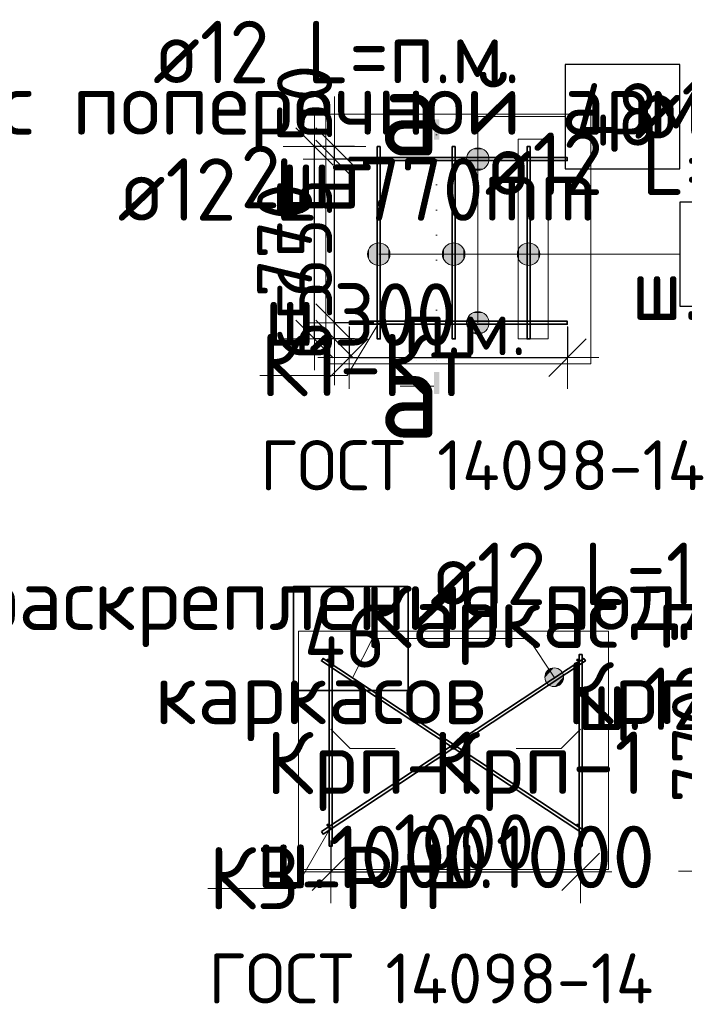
# Model space of a CAD drawing. Header units: millimetres. Extents: x 13527 to 139154, y -122592 to 61893.
# Tile 128 of 130: x 102266 to 104926, y 50644 to 54584. Entities that reach past the tile are written whole.
import ezdxf

# ---------------------------------------------------------------- set-up
doc = ezdxf.new("R2010")
doc.units = ezdxf.units.MM
doc.header["$PDMODE"] = 65
doc.linetypes.add('______9', pattern=[100, 0, -100])
doc.layers.add('_3700', color=7, linetype='Continuous')
for name, color, linetype, lineweight in [('Standard', 7, 'Continuous', 25), ('Арм.стержн. Доп. арматура', 180, 'Continuous', 35), ('Изополя поперечная', 7, 'Continuous', 25), ('Размерная линия_ общее', 7, 'Continuous', 13)]:
    doc.layers.add(name, color=color, linetype=linetype, lineweight=lineweight)
doc.layers.add('Арм.стержн. Фиксатор', color=7, linetype='Continuous', lineweight=35, true_color=0x501e0f)
doc.styles.add('ARIAL', font='ARIAL.TTF')
doc.styles.add('ISOCPEUR', font='isocpeur.ttf')
doc.dimstyles.new('DIMSTYLE_3', dxfattribs={"dimtxt": 220, "dimasz": 250, "dimexe": 0, "dimexo": 0, "dimgap": 110, "dimtad": 2, "dimdec": 0, "dimrnd": 5, "dimzin": 12, "dimdsep": 46, "dimtxsty": 'ISOCPEUR', "dimblk1": 'ALL_ML_STRICH', "dimblk2": 'ALL_ML_STRICH', "dimsah": 1, "dimcen": 0, "dimclrd": 7, "dimclre": 256, "dimclrt": 7, "dimadec": 0, "dimazin": 0, "dimtfac": 1, "dimtdec": 0, "dimtix": 1, "dimtmove": 2, "dimatfit": 3, "dimfxl": 0, "dimtvp": 1.2, "dimtzin": 0, "dimlwd": 0, "dimlwe": -3, "dimarcsym": 0})
doc.dimstyles.new('DIMSTYLE_5', dxfattribs={"dimtxt": 220, "dimasz": 250, "dimexe": 0, "dimexo": 0, "dimgap": 110, "dimtad": 2, "dimdec": 0, "dimrnd": 5, "dimzin": 12, "dimdsep": 46, "dimtxsty": 'ISOCPEUR', "dimblk1": 'ALL_ML_STRICH', "dimblk2": 'ALL_ML_STRICH', "dimsah": 1, "dimcen": 0, "dimclrd": 7, "dimclre": 256, "dimclrt": 7, "dimadec": 0, "dimazin": 0, "dimtfac": 1, "dimtdec": 0, "dimtix": 1, "dimtmove": 2, "dimatfit": 3, "dimfxl": 0, "dimtzin": 0, "dimlwd": 0, "dimlwe": -3, "dimarcsym": 0})

# ---------------------------------------------------------------- blocks, each defined once
blk = doc.blocks.new('ALL_ML_STRICH')
at = {"color": 0, "linetype": 'ByBlock', "lineweight": -2}
for p, q in [((0, -0.5), (0, 0.5)), ((-0.3, -0.3), (0.3, 0.3)), ((-1, 0), (0.5, 0))]:
    blk.add_line(p, q, dxfattribs=at)
blk = doc.blocks.new('*D58')
at = {"layer": 'DEFPOINTS', "color": 7, "linetype": 'Continuous', "lineweight": 13, "transparency": 33554687}
for p in [(103511.2, 51309.4), (104511.2, 51299.3), (103511.2, 51174.2)]:
    blk.add_point(p, dxfattribs=at)
at = {"layer": 'Размерная линия_ общее', "color": 253, "linetype": 'Continuous', "lineweight": -2, "true_color": 0xa0a0a0, "transparency": 33554687}
for p, q in [((103511.2, 51289.4), (103511.2, 51174.2)), ((104511.2, 51279.3), (104511.2, 51174.2))]:
    blk.add_line(p, q, dxfattribs=at)
at = {"layer": 'Размерная линия_ общее', "color": 7, "linetype": 'Continuous', "lineweight": -2, "transparency": 33554687}
blk.add_line((103511.2, 51174.2), (104511.2, 51174.2), dxfattribs=at)
at = {"layer": 'Размерная линия_ общее', "color": 7, "linetype": 'Continuous', "lineweight": 13, "transparency": 33554687, "xscale": 250, "yscale": 250, "zscale": 250, "rotation": 180}
blk.add_blockref('ALL_ML_STRICH', (103511.2, 51174.2), dxfattribs=at)
at = {"layer": 'Размерная линия_ общее', "color": 7, "linetype": 'Continuous', "lineweight": 13, "transparency": 33554687, "xscale": 250, "yscale": 250, "zscale": 250}
blk.add_blockref('ALL_ML_STRICH', (104511.2, 51174.2), dxfattribs=at)
at = {"layer": 'Размерная линия_ общее', "color": 7, "linetype": 'Continuous', "lineweight": 13, "transparency": 33554687, "insert": (104044.2, 51294.2), "char_height": 220, "width": 880, "attachment_point": 5, "style": 'ISOCPEUR'}
blk.add_mtext('\\A1;{1000}', dxfattribs=at)
blk = doc.blocks.new('*D62')
at = {"layer": 'DEFPOINTS', "color": 7, "linetype": 'Continuous', "lineweight": 13, "transparency": 33554687}
for p in [(105389, 52053.3), (105107.2, 51283.3), (105389, 51283.3)]:
    blk.add_point(p, dxfattribs=at)
at = {"layer": 'Размерная линия_ общее', "color": 253, "linetype": 'Continuous', "lineweight": -2, "true_color": 0xa0a0a0, "transparency": 33554687}
for p, q in [((105289, 52053.3), (105107.2, 52053.3)), ((105289, 51283.3), (105107.2, 51283.3))]:
    blk.add_line(p, q, dxfattribs=at)
at = {"layer": 'Размерная линия_ общее', "color": 7, "linetype": 'Continuous', "lineweight": -2, "transparency": 33554687}
blk.add_line((105107.2, 51283.3), (105107.2, 52053.3), dxfattribs=at)
at = {"layer": 'Размерная линия_ общее', "color": 7, "linetype": 'Continuous', "lineweight": 13, "transparency": 33554687, "xscale": 250, "yscale": 250, "zscale": 250}
for p, rotation in [((105107.2, 52053.3), 90), ((105107.2, 51283.3), 270)]:
    blk.add_blockref('ALL_ML_STRICH', p, dxfattribs=dict(at, rotation=rotation))
at = {"layer": 'Размерная линия_ общее', "color": 7, "linetype": 'Continuous', "lineweight": 13, "transparency": 33554687, "insert": (104987.2, 51679.3), "char_height": 220, "width": 660, "attachment_point": 5, "rotation": 90, "style": 'ISOCPEUR'}
blk.add_mtext('\\A1;{770}', dxfattribs=at)
blk = doc.blocks.new('*D63')
at = {"layer": 'DEFPOINTS', "color": 7, "linetype": 'Continuous', "lineweight": 13, "transparency": 33554687}
for p in [(103626, 54076.1), (103446.1, 53306.1), (103626, 53306.1)]:
    blk.add_point(p, dxfattribs=at)
at = {"layer": 'Размерная линия_ общее', "color": 253, "linetype": 'Continuous', "lineweight": -2, "true_color": 0xa0a0a0, "transparency": 33554687}
for p, q in [((103526, 54076.1), (103446.1, 54076.1)), ((103526, 53306.1), (103446.1, 53306.1))]:
    blk.add_line(p, q, dxfattribs=at)
at = {"layer": 'Размерная линия_ общее', "color": 7, "linetype": 'Continuous', "lineweight": -2, "transparency": 33554687}
blk.add_line((103446.1, 53306.1), (103446.1, 54076.1), dxfattribs=at)
at = {"layer": 'Размерная линия_ общее', "color": 7, "linetype": 'Continuous', "lineweight": 13, "transparency": 33554687, "xscale": 250, "yscale": 250, "zscale": 250}
for p, rotation in [((103446.1, 54076.1), 90), ((103446.1, 53306.1), 270)]:
    blk.add_blockref('ALL_ML_STRICH', p, dxfattribs=dict(at, rotation=rotation))
at = {"layer": 'Размерная линия_ общее', "color": 7, "linetype": 'Continuous', "lineweight": 13, "transparency": 33554687, "insert": (103326.1, 53702.1), "char_height": 220, "width": 660, "attachment_point": 5, "rotation": 90, "style": 'ISOCPEUR'}
blk.add_mtext('\\A1;{770}', dxfattribs=at)
blk = doc.blocks.new('*D529')
at = {"layer": 'DEFPOINTS', "color": 7, "linetype": 'Continuous', "lineweight": 13, "transparency": 33554687}
for p in [(103703, 53371.1), (103526.2, 53306.1), (103626, 53306.1)]:
    blk.add_point(p, dxfattribs=at)
at = {"layer": 'Размерная линия_ общее', "color": 253, "linetype": 'Continuous', "lineweight": -2, "true_color": 0xa0a0a0, "transparency": 33554687}
for p, q in [((103683, 53371.1), (103526.2, 53371.1)), ((103606, 53306.1), (103526.2, 53306.1))]:
    blk.add_line(p, q, dxfattribs=at)
at = {"layer": 'Размерная линия_ общее', "color": 7, "linetype": 'Continuous', "lineweight": -2, "transparency": 33554687}
blk.add_line((103526.2, 53306.1), (103526.2, 53371.1), dxfattribs=at)
at = {"layer": 'Размерная линия_ общее', "color": 7, "linetype": 'Continuous', "lineweight": 13, "transparency": 33554687, "xscale": 250, "yscale": 250, "zscale": 250}
for p, rotation in [((103526.2, 53306.1), 270), ((103526.2, 53371.1), 90)]:
    blk.add_blockref('ALL_ML_STRICH', p, dxfattribs=dict(at, rotation=rotation))
at = {"layer": 'Размерная линия_ общее', "color": 7, "linetype": 'Continuous', "lineweight": 13, "transparency": 33554687, "insert": (103406.6, 53380), "char_height": 220, "width": 440, "attachment_point": 5, "rotation": 90, "style": 'ISOCPEUR'}
blk.add_mtext('\\A1;{65}', dxfattribs=at)
blk = doc.blocks.new('*D530')
at = {"layer": 'DEFPOINTS', "color": 7, "linetype": 'Continuous', "lineweight": 13, "transparency": 33554687}
for p in [(103703, 54026.1), (103526.2, 53371.1), (103703, 53371.1)]:
    blk.add_point(p, dxfattribs=at)
at = {"layer": 'Размерная линия_ общее', "color": 253, "linetype": 'Continuous', "lineweight": -2, "true_color": 0xa0a0a0, "transparency": 33554687}
for p, q in [((103683, 54026.1), (103526.2, 54026.1)), ((103683, 53371.1), (103526.2, 53371.1))]:
    blk.add_line(p, q, dxfattribs=at)
at = {"layer": 'Размерная линия_ общее', "color": 7, "linetype": 'Continuous', "lineweight": -2, "transparency": 33554687}
blk.add_line((103526.2, 53371.1), (103526.2, 54026.1), dxfattribs=at)
at = {"layer": 'Размерная линия_ общее', "color": 7, "linetype": 'Continuous', "lineweight": 13, "transparency": 33554687, "xscale": 250, "yscale": 250, "zscale": 250}
for p, rotation in [((103526.2, 54026.1), 90), ((103526.2, 53371.1), 270)]:
    blk.add_blockref('ALL_ML_STRICH', p, dxfattribs=dict(at, rotation=rotation))
at = {"layer": 'Размерная линия_ общее', "color": 7, "linetype": 'Continuous', "lineweight": 13, "transparency": 33554687, "insert": (103406.2, 53709.6), "char_height": 220, "width": 660, "attachment_point": 5, "rotation": 90, "style": 'ISOCPEUR'}
blk.add_mtext('\\A1;{655}', dxfattribs=at)
blk = doc.blocks.new('*D531')
at = {"layer": 'DEFPOINTS', "color": 7, "linetype": 'Continuous', "lineweight": 13, "transparency": 33554687}
for p in [(103626, 54076.1), (103526.2, 54026.1), (103703, 54026.1)]:
    blk.add_point(p, dxfattribs=at)
at = {"layer": 'Размерная линия_ общее', "color": 253, "linetype": 'Continuous', "lineweight": -2, "true_color": 0xa0a0a0, "transparency": 33554687}
for p, q in [((103606, 54076.1), (103526.2, 54076.1)), ((103683, 54026.1), (103526.2, 54026.1))]:
    blk.add_line(p, q, dxfattribs=at)
at = {"layer": 'Размерная линия_ общее', "color": 7, "linetype": 'Continuous', "lineweight": -2, "transparency": 33554687}
blk.add_line((103526.2, 54026.1), (103526.2, 54076.1), dxfattribs=at)
at = {"layer": 'Размерная линия_ общее', "color": 7, "linetype": 'Continuous', "lineweight": 13, "transparency": 33554687, "xscale": 250, "yscale": 250, "zscale": 250}
for p, rotation in [((103526.2, 54026.1), 270), ((103526.2, 54076.1), 90)]:
    blk.add_blockref('ALL_ML_STRICH', p, dxfattribs=dict(at, rotation=rotation))
at = {"layer": 'Размерная линия_ общее', "color": 7, "linetype": 'Continuous', "lineweight": 13, "transparency": 33554687, "insert": (103406.2, 54248.4), "char_height": 220, "width": 440, "attachment_point": 5, "rotation": 90, "style": 'ISOCPEUR'}
blk.add_mtext('\\A1;{50}', dxfattribs=at)
blk = doc.blocks.new('*D654')
at = {"layer": 'DEFPOINTS', "color": 7, "linetype": 'Continuous', "lineweight": 13, "transparency": 33554687}
for p in [(103584.9, 53374.1), (104458.9, 53374.1), (103584.9, 53231.3)]:
    blk.add_point(p, dxfattribs=at)
at = {"layer": 'Размерная линия_ общее', "color": 253, "linetype": 'Continuous', "lineweight": -2, "true_color": 0xa0a0a0, "transparency": 33554687}
for p, q in [((103584.9, 53354.1), (103584.9, 53231.3)), ((104458.9, 53354.1), (104458.9, 53231.3))]:
    blk.add_line(p, q, dxfattribs=at)
at = {"layer": 'Размерная линия_ общее', "color": 7, "linetype": 'Continuous', "lineweight": -2, "transparency": 33554687}
blk.add_line((103584.9, 53231.3), (104458.9, 53231.3), dxfattribs=at)
at = {"layer": 'Размерная линия_ общее', "color": 7, "linetype": 'Continuous', "lineweight": 13, "transparency": 33554687, "xscale": 250, "yscale": 250, "zscale": 250, "rotation": 180}
blk.add_blockref('ALL_ML_STRICH', (103584.9, 53231.3), dxfattribs=at)
at = {"layer": 'Размерная линия_ общее', "color": 7, "linetype": 'Continuous', "lineweight": 13, "transparency": 33554687, "xscale": 250, "yscale": 250, "zscale": 250}
blk.add_blockref('ALL_ML_STRICH', (104458.9, 53231.3), dxfattribs=at)
at = {"layer": 'Размерная линия_ общее', "color": 7, "linetype": 'Continuous', "lineweight": 13, "transparency": 33554687, "insert": (103801.9, 53461.3), "char_height": 220, "width": 11, "attachment_point": 1, "line_spacing_factor": 0.60241, "style": 'ISOCPEUR'}
blk.add_mtext('п.м.', dxfattribs=at)
blk = doc.blocks.new('СЛОЖНЫЙ_ОБЪЕКТ_6')
at = {"layer": '_3700', "linetype": 'Continuous', "lineweight": 25, "true_color": 0x000000, "transparency": 33554687}
blk.add_hatch(color=18, dxfattribs=at).paths.add_polyline_path([(103924.1, 54181.2), (103924.1, 54180.5), (103924.1, 54104.2), (103945.7, 54104.2), (103945.7, 54180.5), (103945.6, 54181.2), (103945.5, 54181.8), (103945.3, 54182.4), (103945, 54183), (103944.6, 54183.6), (103944.2, 54184.1), (103943.7, 54184.5), (103943.2, 54184.9), (103942.6, 54185.2), (103941.9, 54185.4), (103941.3, 54185.5), (103940.6, 54185.6), (103929.1, 54185.6), (103928.5, 54185.5), (103927.8, 54185.4), (103927.2, 54185.2), (103926.6, 54184.9), (103926.1, 54184.5), (103925.6, 54184.1), (103925.1, 54183.6), (103924.8, 54183), (103924.5, 54182.4), (103924.3, 54181.8)])
blk.add_hatch(color=18, dxfattribs=at).paths.add_polyline_path([(103924.1, 53089.6), (103924.1, 53090.3), (103924.1, 53174.3), (103945.7, 53174.3), (103945.7, 53090.3), (103945.6, 53089.6), (103945.5, 53089), (103945.3, 53088.4), (103945, 53087.8), (103944.6, 53087.2), (103944.2, 53086.7), (103943.7, 53086.3), (103943.2, 53085.9), (103942.6, 53085.6), (103941.9, 53085.4), (103941.3, 53085.3), (103940.6, 53085.3), (103929.1, 53085.3), (103928.5, 53085.3), (103927.8, 53085.4), (103927.2, 53085.6), (103926.6, 53085.9), (103926.1, 53086.3), (103925.6, 53086.7), (103925.1, 53087.2), (103924.8, 53087.8), (103924.5, 53088.4), (103924.3, 53089)], flags=16)
at = {"layer": '_3700', "color": 7, "linetype": 'Continuous', "lineweight": 13, "transparency": 33554687}
for p, q in [((103924.1, 54154.1), (103789.1, 54154.1)), ((103924.1, 53116.7), (103789.1, 53116.7))]:
    blk.add_line(p, q, dxfattribs=at)
at = {"layer": '_3700', "color": 7, "linetype": '______9', "lineweight": 13, "transparency": 33554687}
blk.add_line((103934.9, 54122.4), (103934.9, 53153.1), dxfattribs=at)
at = {"layer": '_3700', "color": 7, "linetype": 'Continuous', "lineweight": 13, "transparency": 33554687, "char_height": 350, "width": 420, "attachment_point": 5, "style": 'ISOCPEUR'}
for insert in [(103826.2, 54215.3), (103827.2, 53086.8)]:
    blk.add_mtext('\\A1;{\\fISOCPEUR|i0|b0;\\H350.000000;\\W1.000000;\\C7;а}\\P', dxfattribs=dict(at, insert=insert))

msp = doc.modelspace()

# ---------------------------------------------------------------- hatches: boundary and pattern name
at = {"layer": 'Арм.стержн. Доп. арматура', "linetype": 'Continuous', "lineweight": 13, "transparency": 33554687}
for points in [[(104121.9, 54064.8), (104076.9, 54064.8), (104060.7, 54048.6)], [(104121.9, 54064.8), (104060.7, 54048.6), (104138.1, 54048.6)], [(104076.9, 54064.8), (104121.9, 54064.8), (104099.4, 54071.1)], [(104138.1, 54048.6), (104060.7, 54048.6), (104054.4, 54026.1)], [(104138.1, 54048.6), (104054.4, 54026.1), (104144.4, 54026.1)], [(104144.4, 54026.1), (104054.4, 54026.1), (104060.7, 54003.6)], [(104144.4, 54026.1), (104060.7, 54003.6), (104138.1, 54003.6)], [(104138.1, 54003.6), (104060.7, 54003.6), (104076.9, 53987.4)], [(104138.1, 54003.6), (104076.9, 53987.4), (104121.9, 53987.4)], [(104121.9, 53987.4), (104076.9, 53987.4), (104099.4, 53981.1)], [(103664.3, 53623.1), (103664.3, 53668.1), (103658, 53645.6)], [(103680.5, 53606.9), (103680.5, 53684.3), (103664.3, 53668.1)], [(103680.5, 53606.9), (103664.3, 53668.1), (103664.3, 53623.1)], [(103703, 53600.6), (103703, 53690.6), (103680.5, 53684.3)], [(103703, 53600.6), (103680.5, 53684.3), (103680.5, 53606.9)], [(103725.5, 53606.9), (103725.5, 53684.3), (103703, 53690.6)], [(103725.5, 53606.9), (103703, 53690.6), (103703, 53600.6)], [(103741.7, 53623.1), (103741.7, 53668.1), (103725.5, 53684.3)], [(103741.7, 53623.1), (103725.5, 53684.3), (103725.5, 53606.9)], [(103741.7, 53668.1), (103741.7, 53623.1), (103748, 53645.6)], [(103964.3, 53623.1), (103964.3, 53668.1), (103958, 53645.6)], [(103980.5, 53606.9), (103980.5, 53684.3), (103964.3, 53668.1)], [(103980.5, 53606.9), (103964.3, 53668.1), (103964.3, 53623.1)], [(104003, 53600.6), (104003, 53690.6), (103980.5, 53684.3)], [(104003, 53600.6), (103980.5, 53684.3), (103980.5, 53606.9)], [(104025.5, 53606.9), (104025.5, 53684.3), (104003, 53690.6)], [(104025.5, 53606.9), (104003, 53690.6), (104003, 53600.6)], [(104041.7, 53623.1), (104041.7, 53668.1), (104025.5, 53684.3)], [(104041.7, 53623.1), (104025.5, 53684.3), (104025.5, 53606.9)], [(104041.7, 53668.1), (104041.7, 53623.1), (104048, 53645.6)], [(104264.3, 53623.1), (104264.3, 53668.1), (104258, 53645.6)], [(104280.5, 53606.9), (104280.5, 53684.3), (104264.3, 53668.1)], [(104280.5, 53606.9), (104264.3, 53668.1), (104264.3, 53623.1)], [(104303, 53600.6), (104303, 53690.6), (104280.5, 53684.3)], [(104303, 53600.6), (104280.5, 53684.3), (104280.5, 53606.9)], [(104325.5, 53606.9), (104325.5, 53684.3), (104303, 53690.6)], [(104325.5, 53606.9), (104303, 53690.6), (104303, 53600.6)], [(104341.7, 53623.1), (104341.7, 53668.1), (104325.5, 53684.3)], [(104341.7, 53623.1), (104325.5, 53684.3), (104325.5, 53606.9)], [(104341.7, 53668.1), (104341.7, 53623.1), (104348, 53645.6)], [(104138.1, 53393.6), (104060.7, 53393.6), (104054.4, 53371.1)], [(104138.1, 53393.6), (104054.4, 53371.1), (104144.4, 53371.1)], [(104121.9, 53409.8), (104076.9, 53409.8), (104060.7, 53393.6)], [(104121.9, 53409.8), (104060.7, 53393.6), (104138.1, 53393.6)], [(104076.9, 53409.8), (104121.9, 53409.8), (104099.4, 53416.1)], [(104144.4, 53371.1), (104054.4, 53371.1), (104060.7, 53348.6)], [(104144.4, 53371.1), (104060.7, 53348.6), (104138.1, 53348.6)], [(104138.1, 53348.6), (104060.7, 53348.6), (104076.9, 53332.4)], [(104138.1, 53348.6), (104076.9, 53332.4), (104121.9, 53332.4)], [(104121.9, 53332.4), (104076.9, 53332.4), (104099.4, 53326.1)]]:
    msp.add_hatch(color=7, dxfattribs=at).paths.add_polyline_path(points)
at = {"layer": 'Арм.стержн. Фиксатор', "linetype": 'Continuous', "lineweight": 35, "transparency": 33554687}
for points in [[(103505.2, 52021.3), (103504.7, 52023.6), (103503.4, 52025.6), (103501.5, 52026.9), (103499.2, 52027.3), (103496.9, 52026.9), (103494.9, 52025.6), (103493.6, 52023.6), (103493.2, 52021.3), (103493.6, 52019), (103494.9, 52017.1), (103496.9, 52015.8), (103499.2, 52015.3), (103501.5, 52015.8), (103503.4, 52017.1), (103504.7, 52019)], [(104505.2, 52021.3), (104504.7, 52023.6), (104503.4, 52025.6), (104501.5, 52026.9), (104499.2, 52027.3), (104496.9, 52026.9), (104494.9, 52025.6), (104493.6, 52023.6), (104493.2, 52021.3), (104493.6, 52019), (104494.9, 52017.1), (104496.9, 52015.8), (104499.2, 52015.3), (104501.5, 52015.8), (104503.4, 52017.1), (104504.7, 52019)], [(103505.2, 51361.3), (103504.7, 51363.6), (103503.4, 51365.6), (103501.5, 51366.9), (103499.2, 51367.3), (103496.9, 51366.9), (103494.9, 51365.6), (103493.6, 51363.6), (103493.2, 51361.3), (103493.6, 51359), (103494.9, 51357.1), (103496.9, 51355.8), (103499.2, 51355.3), (103501.5, 51355.8), (103503.4, 51357.1), (103504.7, 51359)], [(104505.2, 51361.3), (104504.7, 51363.6), (104503.4, 51365.6), (104501.5, 51366.9), (104499.2, 51367.3), (104496.9, 51366.9), (104494.9, 51365.6), (104493.6, 51363.6), (104493.2, 51361.3), (104493.6, 51359), (104494.9, 51357.1), (104496.9, 51355.8), (104499.2, 51355.3), (104501.5, 51355.8), (104503.4, 51357.1), (104504.7, 51359)]]:
    msp.add_hatch(color=34, dxfattribs=at).paths.add_polyline_path(points)
at = {"layer": 'Арм.стержн. Фиксатор', "linetype": 'Continuous', "lineweight": 13, "transparency": 33554687}
for points in [[(104403.3, 51989.8), (104372, 51969.2), (104368.1, 51950.5)], [(104403.3, 51989.8), (104368.1, 51950.5), (104422, 51986)], [(104422, 51986), (104368.1, 51950.5), (104374.1, 51931.9)], [(104372, 51969.2), (104403.3, 51989.8), (104384.7, 51983.9)], [(104422, 51986), (104374.1, 51931.9), (104436.7, 51973.3)], [(104436.7, 51973.3), (104374.1, 51931.9), (104388.8, 51919.2)], [(104436.7, 51973.3), (104388.8, 51919.2), (104442.6, 51954.7)], [(104442.6, 51954.7), (104388.8, 51919.2), (104407.5, 51915.4)], [(104442.6, 51954.7), (104407.5, 51915.4), (104438.8, 51936)], [(104438.8, 51936), (104407.5, 51915.4), (104426, 51921.3)]]:
    msp.add_hatch(color=7, dxfattribs=at).paths.add_polyline_path(points)

# ---------------------------------------------------------------- linework, layer by layer
at = {"layer": 'Standard', "color": 52, "linetype": 'Continuous', "lineweight": 13, "transparency": 33554687}
for p, q in [((104381.2, 54106.1), (104261.1, 54106.1)), ((104261.1, 54106.1), (104381.2, 54106.1)), ((104261.1, 54106.1), (104261.1, 53306.1)), ((104261.1, 53306.1), (104261.1, 54106.1)), ((104381.2, 54106.1), (104261.1, 54106.1)), ((104261.1, 54106.1), (104381.2, 54106.1)), ((104261.1, 54106.1), (104261.1, 53306.1)), ((104261.1, 53306.1), (104261.1, 54106.1)), ((104381.2, 53306.1), (104381.2, 54106.1)), ((104381.2, 54106.1), (104381.2, 53306.1)), ((104381.2, 53306.1), (104381.2, 54106.1)), ((104381.2, 54106.1), (104381.2, 53306.1)), ((104261.1, 53306.1), (104381.2, 53306.1)), ((104381.2, 53306.1), (104261.1, 53306.1)), ((104261.1, 53306.1), (104381.2, 53306.1)), ((104381.2, 53306.1), (104261.1, 53306.1))]:
    msp.add_line(p, q, dxfattribs=at)
at = {"layer": 'Standard', "color": 7, "linetype": 'Continuous', "lineweight": 13, "transparency": 33554687}
for points in [[(103491.9, 53206.1), (104551.9, 53206.1), (104551.9, 54206.1), (103491.9, 54206.1), (103491.9, 53206.1)], [(103703, 53371.1), (103576.6, 53160.4), (103226.6, 53160.4)], [(103382, 51183.3), (104622.3, 51183.3), (104622.3, 52137.3), (103382, 52137.3), (103382, 51183.3)], [(103511.2, 51744.6), (103588.9, 51666.8), (103768.9, 51666.8)], [(104511.2, 51744.6), (104433.4, 51666.8), (104253.4, 51666.8)], [(103511.2, 51352.4), (103369.5, 51107.1), (103019.5, 51107.1)], [(105395, 51361.3), (105253.3, 51176), (104903.3, 51176)]]:
    msp.add_lwpolyline(points, dxfattribs=at)
at = {"layer": 'Арм.стержн. Доп. арматура', "color": 7, "linetype": 'Continuous', "lineweight": 13, "transparency": 33554687}
for p, q in [((104099.4, 54195.9), (104099.4, 53371.1)), ((104099.4, 54195.9), (104449.4, 54195.9)), ((104099.4, 54195.9), (104099.4, 54026.1)), ((104099.4, 54071.1), (104099.4, 54071.1)), ((104054.4, 54026.1), (104054.4, 54026.1)), ((104144.4, 54026.1), (104144.4, 54026.1)), ((104099.4, 53981.1), (104099.4, 53981.1)), ((103703, 53690.6), (103703, 53690.6)), ((104003, 53690.6), (104003, 53690.6)), ((104303, 53690.6), (104303, 53690.6)), ((103658, 53645.6), (103658, 53645.6)), ((104437.9, 53645.6), (103703, 53645.6)), ((103748, 53645.6), (103748, 53645.6)), ((103958, 53645.6), (103958, 53645.6)), ((104437.9, 53645.6), (104003, 53645.6)), ((104048, 53645.6), (104048, 53645.6)), ((104258, 53645.6), (104258, 53645.6)), ((104437.9, 53645.6), (104303, 53645.6)), ((104348, 53645.6), (104348, 53645.6)), ((104437.9, 53645.6), (104907.9, 53645.6)), ((103703, 53600.6), (103703, 53600.6)), ((104003, 53600.6), (104003, 53600.6)), ((104303, 53600.6), (104303, 53600.6)), ((104099.4, 53416.1), (104099.4, 53416.1)), ((104054.4, 53371.1), (104054.4, 53371.1)), ((104144.4, 53371.1), (104144.4, 53371.1)), ((104099.4, 53326.1), (104099.4, 53326.1))]:
    msp.add_line(p, q, dxfattribs=at)
at = {"layer": 'Арм.стержн. Доп. арматура', "color": 7, "linetype": 'Continuous', "lineweight": 25, "transparency": 33554687}
for points in [[(104449.4, 53987.5), (104907.7, 53987.5), (104907.7, 54404.2), (104449.4, 54404.2), (104449.4, 53987.5)], [(104907.9, 53437.3), (105366.2, 53437.3), (105366.2, 53854), (104907.9, 53854), (104907.9, 53437.3)]]:
    msp.add_lwpolyline(points, dxfattribs=at)
at = {"layer": 'Арм.стержн. Доп. арматура', "color": 34, "linetype": 'Continuous', "lineweight": 35, "transparency": 33554687}
for points in [[(103709, 54076.1), (103709, 53306.1), (103697, 53306.1), (103697, 54076.1), (103709, 54076.1)], [(104009, 54076.1), (104009, 53306.1), (103997, 53306.1), (103997, 54076.1), (104009, 54076.1)], [(104309, 54076.1), (104309, 53306.1), (104297, 53306.1), (104297, 54076.1), (104309, 54076.1)], [(103585.9, 54032.1), (104457.9, 54032.1), (104457.9, 54020.1), (103585.9, 54020.1), (103585.9, 54032.1)], [(103585.9, 53377.1), (104457.9, 53377.1), (104457.9, 53365.1), (103585.9, 53365.1), (103585.9, 53377.1)]]:
    msp.add_lwpolyline(points, dxfattribs=at)
at = {"layer": 'Арм.стержн. Доп. арматура', "color": 7, "linetype": 'Continuous', "lineweight": 13, "transparency": 33554687}
for centre in [(104099.4, 54026.1), (103703, 53645.6), (104003, 53645.6), (104303, 53645.6), (104099.4, 53371.1)]:
    msp.add_circle(centre, 45, dxfattribs=at)
at = {"layer": 'Арм.стержн. Фиксатор', "color": 7, "linetype": 'Continuous', "lineweight": 13, "transparency": 33554687}
for p, q in [((103807.8, 52108), (104302.8, 52108)), ((104302.8, 52108), (104405.4, 51952.6)), ((104384.7, 51983.9), (104384.7, 51983.9)), ((104436.7, 51973.3), (104436.7, 51973.3)), ((104374.1, 51931.9), (104374.1, 51931.9)), ((104426, 51921.3), (104426, 51921.3))]:
    msp.add_line(p, q, dxfattribs=at)
at = {"layer": 'Арм.стержн. Фиксатор', "color": 7, "linetype": 'Continuous', "lineweight": 35, "transparency": 33554687}
msp.add_lwpolyline([(103362, 51899.7), (103820.3, 51899.7), (103820.3, 52316.3), (103362, 52316.3), (103362, 51899.7)], dxfattribs=at)
at = {"layer": 'Арм.стержн. Фиксатор', "color": 34, "linetype": 'Continuous', "lineweight": 35, "transparency": 33554687}
for points in [[(104523.8, 51325), (103473.7, 52018.1), (103480.3, 52028.1), (104530.4, 51335), (104523.8, 51325)], [(103473.9, 51335), (104524, 52028.1), (104530.6, 52018.1), (103480.5, 51325), (103473.9, 51335)], [(103517.2, 52043.3), (103517.2, 51277.3), (103505.2, 51277.3), (103505.2, 52043.3), (103517.2, 52043.3)], [(104517.2, 52043.3), (104517.2, 51277.3), (104505.2, 51277.3), (104505.2, 52043.3), (104517.2, 52043.3)]]:
    msp.add_lwpolyline(points, dxfattribs=at)
at = {"layer": 'Арм.стержн. Фиксатор', "color": 7, "linetype": 'Continuous', "lineweight": 13, "transparency": 33554687}
msp.add_circle((104405.4, 51952.6), 37.5, dxfattribs=at)
at = {"layer": 'Изополя поперечная', "color": 7, "linetype": 'Continuous', "lineweight": 13, "transparency": 33554687}
msp.add_lwpolyline([(103598.9, 51952.6), (103677.8, 52108), (103807.8, 52108)], dxfattribs=at)

# ---------------------------------------------------------------- block references
at = {"layer": '_3700', "color": 18, "linetype": 'Continuous', "lineweight": 25, "true_color": 0x000000, "transparency": 33554687}
msp.add_blockref('СЛОЖНЫЙ_ОБЪЕКТ_6', (0, 0), dxfattribs=at)

# ---------------------------------------------------------------- texts
at = {"layer": 'Standard', "color": 7, "linetype": 'Continuous', "lineweight": 13, "transparency": 33554687, "char_height": 250, "attachment_point": 2, "style": 'ISOCPEUR'}
for s, insert, width in [('\\A1;{\\fISOCPEUR|i0|b0;\\H250.000000;\\W1.000000;\\C7;Каркас поперечной арматуры Кр-1}\\P', (104016.5, 54373.1), 5647.778), ('\\A1;{\\fISOCPEUR|i0|b0;\\H250.000000;\\W1.000000;\\C7;Каркас поддерживающий Крп-1}\\P', (106127.8, 52319.6), 5009.994)]:
    msp.add_mtext(s, dxfattribs=dict(at, insert=insert, width=width))
at = {"layer": 'Standard', "color": 7, "linetype": 'Continuous', "lineweight": 13, "transparency": 33554687, "char_height": 250, "style": 'ARIAL'}
for s, insert, width, attachment_point, line_spacing_factor in [('\\A1;{\\fISOCPEUR|i0|b0;\\H250.000000;\\W1.000000;\\C7;К1-Кт}\\P{\\fISOCPEUR|i0|b0;\\H200.000000;\\W1.000000;\\C7;ГОСТ 14098-14}\\P', (103228, 53327.5), 2228.544, 1, 1.024096), ('\\A1;{\\fISOCPEUR|i0|b0;\\H250.000000;\\W1.000000;\\C7;Схема раскрепления поддерживающих}\\P{\\fISOCPEUR|i0|b0;\\H250.000000;\\W1.000000;\\C7;каркасов  Крп-1}\\P', (104056.8, 52391.2), 6078.52, 2, 0.903614), ('\\A1;{\\fISOCPEUR|i0|b0;\\H250.000000;\\W1.000000;\\C7;Крп-1}\\P{\\fISOCPEUR|i0|b0;\\H250.000000;\\W1.000000;\\C7;ш.1000}\\P', (103677.8, 51735.1), 1065.552, 2, 0.903614), ('\\A1;{\\fISOCPEUR|i0|b0;\\H250.000000;\\W1.000000;\\C7;Крп-1}\\P{\\fISOCPEUR|i0|b0;\\H250.000000;\\W1.000000;\\C7;ш.1000}\\P', (104344.6, 51735.1), 1065.552, 2, 0.903614), ('\\A1;{\\fISOCPEUR|i0|b0;\\H250.000000;\\W1.000000;\\C7;К3-Рп}\\P{\\fISOCPEUR|i0|b0;\\H200.000000;\\W1.000000;\\C7;ГОСТ 14098-14}\\P', (103020.9, 51274.2), 2223.136, 1, 1.024096)]:
    msp.add_mtext(s, dxfattribs=dict(at, insert=insert, width=width, attachment_point=attachment_point, line_spacing_factor=line_spacing_factor))
at = {"layer": 'Арм.стержн. Доп. арматура', "color": 7, "linetype": 'Continuous', "lineweight": 25, "transparency": 33554687, "char_height": 250, "attachment_point": 7, "style": 'ISOCPEUR'}
for s, insert, width in [('\\W0.94;ø12 L=п.м.', (102799.4, 54329.2), 1666.526), ('\\W0.88;48', (104491, 54079.2), 484.994), ('\\W0.94;ø12 L=п.м.', (104726.4, 54107.2), 1666.526), ('\\W0.96;ø12 L=770mm ', (104126.4, 53882.2), 2268.514), ('\\W0.94;2шт. ', (103149.4, 53829.2), 967.739), ('\\W0.96;ø12 L=770mm ', (102657.9, 53779), 2268.514), ('\\W0.95;ш.300 ', (104713.9, 53382.2), 1093.33), ('\\W0.95;ш.300 ', (103245.4, 53279), 1093.33)]:
    msp.add_mtext(s, dxfattribs=dict(at, insert=insert, width=width))
at = {"layer": 'Арм.стержн. Фиксатор', "color": 7, "linetype": 'Continuous', "lineweight": 25, "transparency": 33554687, "char_height": 250, "attachment_point": 7, "style": 'ISOCPEUR'}
for s, insert, width in [('\\W0.94;ø12 L=1260mm ', (103907.8, 52241.3), 2391.341), ('\\W0.88;46', (103403.7, 51991.3), 484.994), ('\\W0.92;ш.1200 ', (104495.3, 51741.3), 1214.02)]:
    msp.add_mtext(s, dxfattribs=dict(at, insert=insert, width=width))

# ---------------------------------------------------------------- dimensions: what is measured, and where the dimension line sits
at = {"layer": 'Размерная линия_ общее', "color": 7, "linetype": 'Continuous', "lineweight": 13, "transparency": 33554687}
for base, p1, p2, dimstyle, picture, middle in [((103526.2, 54076.1), (103683, 54026.1), (103606, 54076.1), 'DIMSTYLE_3', '*D531', (103406.2, 54248.4)), ((103446.1, 54076.1), (103526, 53306.1), (103526, 54076.1), 'DIMSTYLE_5', '*D63', (103326.1, 53702.1)), ((103526.2, 54026.1), (103683, 53371.1), (103683, 54026.1), 'DIMSTYLE_5', '*D530', (103406.2, 53709.6)), ((103526.2, 53371.1), (103606, 53306.1), (103683, 53371.1), 'DIMSTYLE_3', '*D529', (103406.6, 53380)), ((105107.2, 52053.3), (105289, 51283.3), (105289, 52053.3), 'DIMSTYLE_5', '*D62', (104987.2, 51679.3))]:
    dim = msp.add_linear_dim(base=base, p1=p1, p2=p2, angle=90, dimstyle=dimstyle, override={"dimpost": '<>', "dimclrd": 7, "dimclre": 253, "dimclrt": 7, "dimlwd": 0, "dimlwe": 65533}, dxfattribs=at)
    dim.commit()
    dim.dimension.update_dxf_attribs({"geometry": picture, "text_midpoint": middle, "dimtype": 160})
dim = msp.add_linear_dim(base=(104458.9, 53231.3), p1=(103584.9, 53354.1), p2=(104458.9, 53354.1), text='п.м.', dimstyle='DIMSTYLE_5', override={"dimpost": '<>', "dimclrd": 7, "dimclre": 253, "dimclrt": 7, "dimlwd": 0, "dimlwe": 65533}, dxfattribs=at)
dim.commit()
dim.dimension.update_dxf_attribs({"geometry": '*D654', "text_midpoint": (104021.9, 53341.3), "dimtype": 160})
dim = msp.add_linear_dim(base=(104511.2, 51174.2), p1=(103511.2, 51289.4), p2=(104511.2, 51279.3), dimstyle='DIMSTYLE_5', override={"dimpost": '<>', "dimclrd": 7, "dimclre": 253, "dimclrt": 7, "dimlwd": 0, "dimlwe": 65533}, dxfattribs=at)
dim.commit()
dim.dimension.update_dxf_attribs({"geometry": '*D58', "text_midpoint": (104044.2, 51294.2), "dimtype": 160})

doc.saveas('drawing.dxf')
